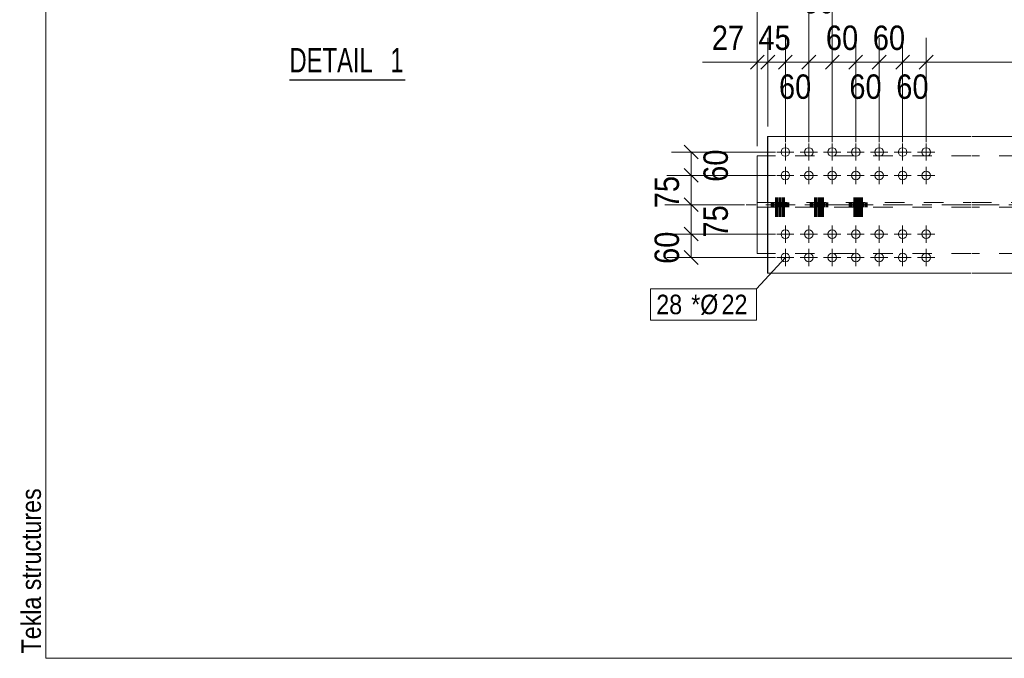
# Model space of a CAD drawing. Header units: millimetres. Extents: x 2 to 282, y 5 to 195.
# Tile 1 of 6: x 2 to 103, y 5 to 70. Entities that reach past the tile are written whole.
import ezdxf

# ---------------------------------------------------------------- set-up
doc = ezdxf.new("R2010")
doc.units = ezdxf.units.MM
for name, pattern in [('XKITLINE00', [0]), ('XKITLINE02', [4, 2, -2]), ('XKITLINE03', [6, 3, -1, 1, -1])]:
    doc.linetypes.add(name, pattern=pattern)
for name, color, linetype, lineweight in [('Bolt', 7, 'Continuous', 0), ('BoltMark', 3, 'Continuous', 0), ('DrawingSheet', 5, 'Continuous', 0), ('OtherObjectType', 1, 'Continuous', 0), ('Part', 2, 'Continuous', 0), ('Z-DIMENSIONS', 1, 'Continuous', 0)]:
    doc.layers.add(name, color=color, linetype=linetype, lineweight=lineweight)
doc.styles.add('ARIAL', font='ARIAL.TTF')
doc.styles.add('ARIAL_NARROW', font='ARIALN.TTF')

# ---------------------------------------------------------------- blocks, each defined once
blk = doc.blocks.new('*A21')
at = {"layer": 'Part', "linetype": 'XKITLINE00', "lineweight": 0}
for p, q in [((78.84, 51.65), (78.84, 58.41)), ((78.84, 58.41), (99.66, 58.41)), ((78.86, 44.41), (78.86, 58.41)), ((99.76, 58.41), (108.52, 58.41)), ((77.77, 56.41), (77.77, 46.41)), ((78.84, 56.41), (77.77, 56.41)), ((77.79, 51.65), (77.79, 56.41)), ((78.84, 51.65), (77.79, 51.65)), ((77.79, 46.41), (77.79, 51.17)), ((78.84, 51.17), (77.79, 51.17)), ((78.84, 44.41), (78.84, 51.17)), ((78.84, 46.41), (77.77, 46.41)), ((99.66, 44.41), (78.84, 44.41)), ((108.52, 44.41), (99.76, 44.41))]:
    blk.add_line(p, q, dxfattribs=at)
at = {"layer": 'Part', "linetype": 'XKITLINE02', "lineweight": 0}
for p, q in [((78.86, 58.41), (78.84, 58.41)), ((77.79, 56.41), (77.77, 56.41)), ((78.84, 56.41), (78.86, 56.41)), ((78.86, 56.41), (78.84, 56.41)), ((99.66, 56.41), (78.86, 56.41)), ((108.52, 56.41), (99.76, 56.41)), ((78.86, 51.65), (78.84, 51.65)), ((78.84, 51.65), (99.66, 51.65)), ((99.76, 51.65), (108.52, 51.65)), ((99.66, 51.17), (78.84, 51.17)), ((108.52, 51.17), (99.76, 51.17)), ((77.77, 46.41), (77.79, 46.41)), ((78.86, 46.41), (78.84, 46.41)), ((99.66, 46.41), (78.84, 46.41)), ((108.52, 46.41), (99.76, 46.41)), ((78.86, 44.41), (78.84, 44.41))]:
    blk.add_line(p, q, dxfattribs=at)
at = {"layer": 'Part', "linetype": 'XKITLINE03', "lineweight": 0}
for p, q in [((99.66, 51.41), (68.32, 51.41)), ((108.52, 51.41), (99.76, 51.41))]:
    blk.add_line(p, q, dxfattribs=at)
blk = doc.blocks.new('*A22')
at = {"layer": 'Bolt', "linetype": 'XKITLINE02', "lineweight": 0}
for p, q in [((79.66, 50.17), (79.66, 53.49)), ((79.74, 50.17), (79.74, 53.49)), ((79.81, 50.17), (79.81, 53.49)), ((79.89, 50.17), (79.89, 53.49)), ((80.02, 50.17), (80.02, 53.49)), ((80.11, 50.17), (80.11, 53.49)), ((80.21, 50.17), (80.21, 53.49)), ((80.34, 50.17), (80.34, 53.49)), ((80.41, 50.17), (80.41, 53.49)), ((80.49, 50.17), (80.49, 53.49)), ((80.57, 50.17), (80.57, 53.49)), ((83.66, 50.17), (83.66, 53.49)), ((83.73, 50.17), (83.73, 53.49)), ((83.81, 50.17), (83.81, 53.49)), ((83.89, 50.17), (83.89, 53.49)), ((84.02, 50.17), (84.02, 53.49)), ((84.11, 50.17), (84.11, 53.49)), ((84.21, 50.17), (84.21, 53.49)), ((84.34, 50.17), (84.34, 53.49)), ((84.41, 50.17), (84.41, 53.49)), ((84.49, 50.17), (84.49, 53.49)), ((84.57, 50.17), (84.57, 53.49)), ((87.66, 50.17), (87.66, 53.49)), ((87.73, 50.17), (87.73, 53.49)), ((87.81, 50.17), (87.81, 53.49)), ((87.89, 50.17), (87.89, 53.49)), ((88.01, 50.17), (88.01, 53.49)), ((88.11, 50.17), (88.11, 53.49)), ((88.21, 50.17), (88.21, 53.49)), ((88.33, 50.17), (88.33, 53.49)), ((88.41, 50.17), (88.41, 53.49)), ((88.49, 50.17), (88.49, 53.49)), ((88.57, 50.17), (88.57, 53.49)), ((79.21, 51.17), (79.21, 51.65)), ((79.28, 51.17), (79.28, 51.65)), ((79.36, 51.17), (79.36, 51.65)), ((79.44, 51.17), (79.44, 51.65)), ((79.57, 51.17), (79.57, 51.65)), ((79.66, 51.17), (79.66, 51.65)), ((79.76, 51.17), (79.76, 51.65)), ((79.89, 51.17), (79.89, 51.65)), ((79.96, 51.17), (79.96, 51.65)), ((80.04, 51.17), (80.04, 51.65)), ((80.11, 51.17), (80.11, 51.65)), ((80.12, 51.17), (80.12, 51.65)), ((80.19, 51.17), (80.19, 51.65)), ((80.26, 51.17), (80.26, 51.65)), ((80.34, 51.17), (80.34, 51.65)), ((80.47, 51.17), (80.47, 51.65)), ((80.56, 51.17), (80.56, 51.65)), ((80.66, 51.17), (80.66, 51.65)), ((80.79, 51.17), (80.79, 51.65)), ((80.86, 51.17), (80.86, 51.65)), ((80.94, 51.17), (80.94, 51.65)), ((81.02, 51.17), (81.02, 51.65)), ((83.21, 51.17), (83.21, 51.65)), ((83.28, 51.17), (83.28, 51.65)), ((83.36, 51.17), (83.36, 51.65)), ((83.44, 51.17), (83.44, 51.65)), ((83.56, 51.17), (83.56, 51.65)), ((83.66, 51.17), (83.66, 51.65)), ((83.76, 51.17), (83.76, 51.65)), ((83.88, 51.17), (83.88, 51.65)), ((83.96, 51.17), (83.96, 51.65)), ((84.04, 51.17), (84.04, 51.65)), ((84.11, 51.17), (84.11, 51.65)), ((84.12, 51.17), (84.12, 51.65)), ((84.18, 51.17), (84.18, 51.65)), ((84.26, 51.17), (84.26, 51.65)), ((84.34, 51.17), (84.34, 51.65)), ((84.47, 51.17), (84.47, 51.65)), ((84.56, 51.17), (84.56, 51.65)), ((84.66, 51.17), (84.66, 51.65)), ((84.79, 51.17), (84.79, 51.65)), ((84.86, 51.17), (84.86, 51.65)), ((84.94, 51.17), (84.94, 51.65)), ((85.02, 51.17), (85.02, 51.65)), ((87.2, 51.17), (87.2, 51.65)), ((87.28, 51.17), (87.28, 51.65)), ((87.36, 51.17), (87.36, 51.65)), ((87.44, 51.17), (87.44, 51.65)), ((87.56, 51.17), (87.56, 51.65)), ((87.66, 51.17), (87.66, 51.65)), ((87.76, 51.17), (87.76, 51.65)), ((87.88, 51.17), (87.88, 51.65)), ((87.96, 51.17), (87.96, 51.65)), ((88.04, 51.17), (88.04, 51.65)), ((88.11, 51.17), (88.11, 51.65)), ((88.12, 51.17), (88.12, 51.65)), ((88.18, 51.17), (88.18, 51.65)), ((88.26, 51.17), (88.26, 51.65)), ((88.34, 51.17), (88.34, 51.65)), ((88.46, 51.17), (88.46, 51.65)), ((88.56, 51.17), (88.56, 51.65)), ((88.66, 51.17), (88.66, 51.65)), ((88.78, 51.17), (88.78, 51.65)), ((88.86, 51.17), (88.86, 51.65)), ((88.94, 51.17), (88.94, 51.65)), ((89.02, 51.17), (89.02, 51.65))]:
    blk.add_line(p, q, dxfattribs=at)
blk = doc.blocks.new('*A23')
at = {"layer": 'Bolt', "linetype": 'XKITLINE00', "lineweight": 0}
for p, q in [((80.66, 55.93), (80.66, 57.69)), ((83.06, 55.93), (83.06, 57.69)), ((85.46, 55.93), (85.46, 57.69)), ((87.86, 55.93), (87.86, 57.69)), ((90.26, 55.93), (90.26, 57.69)), ((92.66, 55.93), (92.66, 57.69)), ((95.06, 55.93), (95.06, 57.69)), ((81.54, 56.81), (79.78, 56.81)), ((83.94, 56.81), (82.18, 56.81)), ((86.34, 56.81), (84.58, 56.81)), ((88.74, 56.81), (86.98, 56.81)), ((91.14, 56.81), (89.38, 56.81)), ((93.54, 56.81), (91.78, 56.81)), ((95.94, 56.81), (94.18, 56.81)), ((81.54, 54.41), (79.78, 54.41)), ((80.66, 53.53), (80.66, 55.29)), ((83.94, 54.41), (82.18, 54.41)), ((83.06, 53.53), (83.06, 55.29)), ((86.34, 54.41), (84.58, 54.41)), ((85.46, 53.53), (85.46, 55.29)), ((88.74, 54.41), (86.98, 54.41)), ((87.86, 53.53), (87.86, 55.29)), ((91.14, 54.41), (89.38, 54.41)), ((90.26, 53.53), (90.26, 55.29)), ((93.54, 54.41), (91.78, 54.41)), ((92.66, 53.53), (92.66, 55.29)), ((95.94, 54.41), (94.18, 54.41)), ((95.06, 53.53), (95.06, 55.29))]:
    blk.add_line(p, q, dxfattribs=at)
for centre in [(80.66, 56.81), (83.06, 56.81), (85.46, 56.81), (87.86, 56.81), (90.26, 56.81), (92.66, 56.81), (95.06, 56.81), (80.66, 54.41), (83.06, 54.41), (85.46, 54.41), (87.86, 54.41), (90.26, 54.41), (92.66, 54.41), (95.06, 54.41)]:
    blk.add_circle(centre, 0.44, dxfattribs=at)
blk = doc.blocks.new('*A24')
at = {"layer": 'Bolt', "linetype": 'XKITLINE00', "lineweight": 0}
for p, q in [((81.54, 48.41), (79.78, 48.41)), ((80.66, 47.53), (80.66, 49.29)), ((83.94, 48.41), (82.18, 48.41)), ((83.06, 47.53), (83.06, 49.29)), ((86.34, 48.41), (84.58, 48.41)), ((85.46, 47.53), (85.46, 49.29)), ((88.74, 48.41), (86.98, 48.41)), ((87.86, 47.53), (87.86, 49.29)), ((91.14, 48.41), (89.38, 48.41)), ((90.26, 47.53), (90.26, 49.29)), ((93.54, 48.41), (91.78, 48.41)), ((92.66, 47.53), (92.66, 49.29)), ((95.94, 48.41), (94.18, 48.41)), ((95.06, 47.53), (95.06, 49.29)), ((80.66, 45.13), (80.66, 46.89)), ((83.06, 45.13), (83.06, 46.89)), ((85.46, 45.13), (85.46, 46.89)), ((87.86, 45.13), (87.86, 46.89)), ((90.26, 45.13), (90.26, 46.89)), ((92.66, 45.13), (92.66, 46.89)), ((95.06, 45.13), (95.06, 46.89)), ((81.54, 46.01), (79.78, 46.01)), ((83.94, 46.01), (82.18, 46.01)), ((86.34, 46.01), (84.58, 46.01)), ((88.74, 46.01), (86.98, 46.01)), ((91.14, 46.01), (89.38, 46.01)), ((93.54, 46.01), (91.78, 46.01)), ((95.94, 46.01), (94.18, 46.01))]:
    blk.add_line(p, q, dxfattribs=at)
for centre in [(80.66, 48.41), (83.06, 48.41), (85.46, 48.41), (87.86, 48.41), (90.26, 48.41), (92.66, 48.41), (95.06, 48.41), (80.66, 46.01), (83.06, 46.01), (85.46, 46.01), (87.86, 46.01), (90.26, 46.01), (92.66, 46.01), (95.06, 46.01)]:
    blk.add_circle(centre, 0.44, dxfattribs=at)
blk = doc.blocks.new('*A40')
at = {"layer": 'DrawingSheet', "linetype": 'XKITLINE00', "lineweight": 0}
for p, q in [((5, 195), (5, 5)), ((5, 5), (282, 5))]:
    blk.add_line(p, q, dxfattribs=at)
at = {"layer": 'DrawingSheet', "style": 'ARIAL', "width": 0.85}
blk.add_text('Tekla structures', height=2, rotation=90, dxfattribs=at).set_placement((4.5, 5.5))
blk = doc.blocks.new('*A84')
at = {"layer": 'Z-DIMENSIONS', "linetype": 'XKITLINE00', "lineweight": 0}
for p, q in [((79.66, 48.41), (68.53, 48.41)), ((70.32, 49.12), (71.73, 47.71)), ((71.03, 46.01), (71.03, 48.41)), ((70.32, 46.72), (71.73, 45.31)), ((79.66, 46.01), (68.53, 46.01))]:
    blk.add_line(p, q, dxfattribs=at)
at = {"layer": 'Z-DIMENSIONS'}
for p in [(71.03, 48.41), (71.03, 46.01)]:
    blk.add_point(p, dxfattribs=at)
at = {"layer": 'Z-DIMENSIONS', "style": 'ARIAL', "width": 0.85}
blk.add_text('60', height=2.5, rotation=90.0002, dxfattribs=at).set_placement((69.78, 45.36))
blk = doc.blocks.new('*A85')
at = {"layer": 'Z-DIMENSIONS', "linetype": 'XKITLINE00', "lineweight": 0}
for p, q in [((76.47, 51.41), (69.03, 51.41)), ((70.32, 52.12), (71.73, 50.71)), ((71.03, 48.41), (71.03, 51.41)), ((79.66, 48.41), (69.03, 48.41)), ((70.32, 49.12), (71.73, 47.71))]:
    blk.add_line(p, q, dxfattribs=at)
at = {"layer": 'Z-DIMENSIONS'}
for p in [(71.03, 51.41), (71.03, 48.41)]:
    blk.add_point(p, dxfattribs=at)
at = {"layer": 'Z-DIMENSIONS', "style": 'ARIAL', "width": 0.85}
blk.add_text('75', height=2.5, rotation=90.0002, dxfattribs=at).set_placement((74.78, 48.06))
blk = doc.blocks.new('*A86')
at = {"layer": 'Z-DIMENSIONS', "linetype": 'XKITLINE00', "lineweight": 0}
for p, q in [((79.66, 54.41), (68.53, 54.41)), ((70.32, 55.12), (71.73, 53.71)), ((71.03, 51.41), (71.03, 54.41)), ((76.47, 51.41), (68.53, 51.41)), ((70.32, 52.12), (71.73, 50.71))]:
    blk.add_line(p, q, dxfattribs=at)
at = {"layer": 'Z-DIMENSIONS'}
for p in [(71.03, 54.41), (71.03, 51.41)]:
    blk.add_point(p, dxfattribs=at)
at = {"layer": 'Z-DIMENSIONS', "style": 'ARIAL', "width": 0.85}
blk.add_text('75', height=2.5, rotation=90.0002, dxfattribs=at).set_placement((69.78, 51.06))
blk = doc.blocks.new('*A87')
at = {"layer": 'Z-DIMENSIONS', "linetype": 'XKITLINE00', "lineweight": 0}
for p, q in [((70.32, 57.52), (71.73, 56.11)), ((79.66, 56.81), (69.03, 56.81)), ((71.03, 54.41), (71.03, 56.81)), ((79.66, 54.41), (69.03, 54.41)), ((70.32, 55.12), (71.73, 53.71))]:
    blk.add_line(p, q, dxfattribs=at)
at = {"layer": 'Z-DIMENSIONS'}
for p in [(71.03, 56.81), (71.03, 54.41)]:
    blk.add_point(p, dxfattribs=at)
at = {"layer": 'Z-DIMENSIONS', "style": 'ARIAL', "width": 0.85}
blk.add_text('60', height=2.5, rotation=90.0002, dxfattribs=at).set_placement((74.78, 53.76))
blk = doc.blocks.new('*A88')
at = {"layer": 'Z-DIMENSIONS', "linetype": 'XKITLINE00', "lineweight": 0}
blk.add_line((77.79, 57.41), (77.79, 77.26), dxfattribs=at)
blk = doc.blocks.new('*A89')
at = {"layer": 'Z-DIMENSIONS', "linetype": 'XKITLINE00', "lineweight": 0}
for p, q in [((77.79, 57.41), (77.79, 68.5)), ((78.86, 59.41), (78.86, 68.5)), ((78.49, 66.71), (77.08, 65.3)), ((79.57, 66.71), (78.16, 65.3)), ((77.79, 66), (72.2, 66)), ((77.79, 66), (72.2, 66)), ((77.79, 66), (78.86, 66))]:
    blk.add_line(p, q, dxfattribs=at)
at = {"layer": 'Z-DIMENSIONS'}
for p in [(77.79, 66), (78.86, 66)]:
    blk.add_point(p, dxfattribs=at)
at = {"layer": 'Z-DIMENSIONS', "style": 'ARIAL', "width": 0.85}
blk.add_text('27', height=2.5, dxfattribs=at).set_placement((73.14, 67.25))
blk = doc.blocks.new('*A90')
at = {"layer": 'Z-DIMENSIONS', "linetype": 'XKITLINE00', "lineweight": 0}
for p, q in [((78.86, 59.41), (78.86, 68.5)), ((80.66, 57.81), (80.66, 68.5)), ((79.57, 66.71), (78.16, 65.3)), ((81.37, 66.71), (79.96, 65.3)), ((78.86, 66), (80.66, 66))]:
    blk.add_line(p, q, dxfattribs=at)
at = {"layer": 'Z-DIMENSIONS'}
for p in [(78.86, 66), (80.66, 66)]:
    blk.add_point(p, dxfattribs=at)
at = {"layer": 'Z-DIMENSIONS', "style": 'ARIAL', "width": 0.85}
blk.add_text('45', height=2.5, dxfattribs=at).set_placement((77.91, 67.25))
blk = doc.blocks.new('*A91')
at = {"layer": 'Z-DIMENSIONS', "linetype": 'XKITLINE00', "lineweight": 0}
for p, q in [((80.66, 57.81), (80.66, 68)), ((83.06, 57.81), (83.06, 68)), ((81.37, 66.71), (79.96, 65.3)), ((83.77, 66.71), (82.36, 65.3)), ((80.66, 66), (83.06, 66))]:
    blk.add_line(p, q, dxfattribs=at)
at = {"layer": 'Z-DIMENSIONS'}
for p in [(80.66, 66), (83.06, 66)]:
    blk.add_point(p, dxfattribs=at)
at = {"layer": 'Z-DIMENSIONS', "style": 'ARIAL', "width": 0.85}
blk.add_text('60', height=2.5, dxfattribs=at).set_placement((80.01, 62.25))
blk = doc.blocks.new('*A92')
at = {"layer": 'Z-DIMENSIONS', "linetype": 'XKITLINE00', "lineweight": 0}
for p, q in [((83.06, 57.81), (83.06, 72.25)), ((85.46, 57.81), (85.46, 72.25)), ((83.77, 66.71), (82.36, 65.3)), ((86.17, 66.71), (84.76, 65.3)), ((83.06, 66), (85.46, 66))]:
    blk.add_line(p, q, dxfattribs=at)
at = {"layer": 'Z-DIMENSIONS'}
for p in [(83.06, 66), (85.46, 66)]:
    blk.add_point(p, dxfattribs=at)
at = {"layer": 'Z-DIMENSIONS', "style": 'ARIAL', "width": 0.85}
blk.add_text('60', height=2.5, dxfattribs=at).set_placement((82.41, 71))
blk = doc.blocks.new('*A93')
at = {"layer": 'Z-DIMENSIONS', "linetype": 'XKITLINE00', "lineweight": 0}
for p, q in [((85.46, 57.81), (85.46, 68.5)), ((87.86, 57.81), (87.86, 68.5)), ((86.17, 66.71), (84.76, 65.3)), ((88.57, 66.71), (87.16, 65.3)), ((85.46, 66), (87.86, 66))]:
    blk.add_line(p, q, dxfattribs=at)
at = {"layer": 'Z-DIMENSIONS'}
for p in [(85.46, 66), (87.86, 66)]:
    blk.add_point(p, dxfattribs=at)
at = {"layer": 'Z-DIMENSIONS', "style": 'ARIAL', "width": 0.85}
blk.add_text('60', height=2.5, dxfattribs=at).set_placement((84.81, 67.25))
blk = doc.blocks.new('*A94')
at = {"layer": 'Z-DIMENSIONS', "linetype": 'XKITLINE00', "lineweight": 0}
for p, q in [((87.86, 57.81), (87.86, 68)), ((90.26, 57.81), (90.26, 68)), ((88.57, 66.71), (87.16, 65.3)), ((90.97, 66.71), (89.56, 65.3)), ((87.86, 66), (90.26, 66))]:
    blk.add_line(p, q, dxfattribs=at)
at = {"layer": 'Z-DIMENSIONS'}
for p in [(87.86, 66), (90.26, 66)]:
    blk.add_point(p, dxfattribs=at)
at = {"layer": 'Z-DIMENSIONS', "style": 'ARIAL', "width": 0.85}
blk.add_text('60', height=2.5, dxfattribs=at).set_placement((87.21, 62.25))
blk = doc.blocks.new('*A95')
at = {"layer": 'Z-DIMENSIONS', "linetype": 'XKITLINE00', "lineweight": 0}
for p, q in [((90.26, 57.81), (90.26, 68.5)), ((92.66, 57.81), (92.66, 68.5)), ((90.97, 66.71), (89.56, 65.3)), ((93.37, 66.71), (91.96, 65.3)), ((90.26, 66), (92.66, 66))]:
    blk.add_line(p, q, dxfattribs=at)
at = {"layer": 'Z-DIMENSIONS'}
for p in [(90.26, 66), (92.66, 66)]:
    blk.add_point(p, dxfattribs=at)
at = {"layer": 'Z-DIMENSIONS', "style": 'ARIAL', "width": 0.85}
blk.add_text('60', height=2.5, dxfattribs=at).set_placement((89.61, 67.25))
blk = doc.blocks.new('*A96')
at = {"layer": 'Z-DIMENSIONS', "linetype": 'XKITLINE00', "lineweight": 0}
for p, q in [((92.66, 57.81), (92.66, 68)), ((95.06, 57.81), (95.06, 68)), ((93.37, 66.71), (91.96, 65.3)), ((95.77, 66.71), (94.36, 65.3)), ((92.66, 66), (95.06, 66))]:
    blk.add_line(p, q, dxfattribs=at)
at = {"layer": 'Z-DIMENSIONS'}
for p in [(92.66, 66), (95.06, 66)]:
    blk.add_point(p, dxfattribs=at)
at = {"layer": 'Z-DIMENSIONS', "style": 'ARIAL', "width": 0.85}
blk.add_text('60', height=2.5, dxfattribs=at).set_placement((92.01, 62.25))
blk = doc.blocks.new('*A97')
at = {"layer": 'Z-DIMENSIONS', "linetype": 'XKITLINE00', "lineweight": 0}
for p, q in [((95.06, 57.81), (95.06, 68.5)), ((95.77, 66.71), (94.36, 65.3)), ((95.06, 66), (243.95, 66))]:
    blk.add_line(p, q, dxfattribs=at)
at = {"layer": 'Z-DIMENSIONS'}
blk.add_point((95.06, 66), dxfattribs=at)
blk = doc.blocks.new('*A98')
at = {"layer": 'BoltMark', "linetype": 'XKITLINE00', "lineweight": 0}
for p, q in [((80.66, 46.01), (77.71, 42.81)), ((66.86, 42.81), (77.71, 42.81)), ((66.86, 39.61), (66.86, 42.81)), ((77.71, 39.61), (77.71, 42.81)), ((66.86, 39.61), (77.71, 39.61))]:
    blk.add_line(p, q, dxfattribs=at)
at = {"layer": 'BoltMark', "style": 'ARIAL', "width": 0.85}
for s, p in [('*Ø', (71.03, 40.21)), ('28', (67.46, 40.21)), ('22', (74.14, 40.21))]:
    blk.add_text(s, height=2, dxfattribs=at).set_placement(p)
blk = doc.blocks.new('*A121')
at = {"lineweight": -3}
blk.add_line((29.93, 64.2), (41.77, 64.2), dxfattribs=at)
at = {"layer": 'OtherObjectType', "style": 'ARIAL_NARROW', "width": 0.85}
for s, p in [('DETAIL', (29.93, 64.95)), ('1', (40.25, 64.95))]:
    blk.add_text(s, height=2.5, dxfattribs=at).set_placement(p)

msp = doc.modelspace()

# ---------------------------------------------------------------- block references
at = {"lineweight": 0}
for name in ['*A40', '*A88', '*A92', '*A89', '*A90', '*A93', '*A95', '*A97', '*A91', '*A94', '*A96', '*A121', '*A21', '*A87', '*A23', '*A86', '*A22', '*A85', '*A84', '*A24', '*A98']:
    msp.add_blockref(name, (0, 0), dxfattribs=at)

doc.saveas('drawing.dxf')
